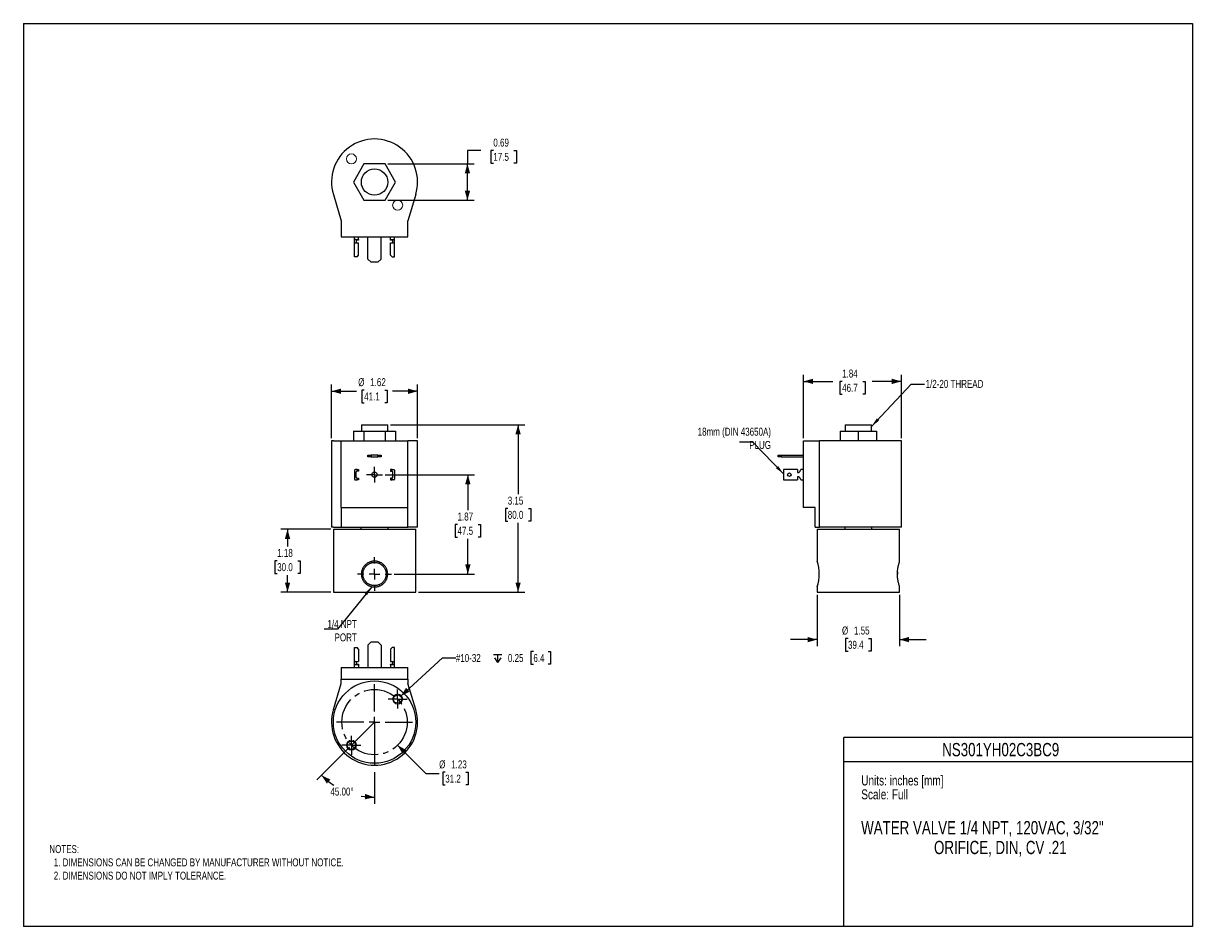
# Model space of a CAD drawing. Header units: inches. Extents: x 0 to 22, y 0 to 17.
import ezdxf
from ezdxf.enums import TextEntityAlignment as Align

# ---------------------------------------------------------------- set-up
doc = ezdxf.new("R2010")
doc.units = ezdxf.units.IN
doc.header["$MEASUREMENT"] = 0
for name, pattern in [('SLD-Center', [0.75, 0.6, -0.05, 0.05, -0.05]), ('SLD-Dashed', [0.2, 0.1, 0.1]), ('SLD-Solid', [0])]:
    doc.linetypes.add(name, pattern=pattern)
doc.layers.add('CENTER', color=40, linetype='SLD-Center')
doc.layers.add('SLD-DEFPOINTS', color=7, linetype='Continuous')
doc.layers.add('DIMENSIONS', color=140, linetype='SLD-Solid', lineweight=25)
doc.layers.add('TEXT', color=140, linetype='SLD-Solid', lineweight=25)
doc.styles.add('SLDTEXTSTYLE0', font='TXT', dxfattribs={"width": 0.75})
doc.dimstyles.new('SLDDIMSTYLE0', dxfattribs={"dimtxt": 0.15, "dimasz": 0.18, "dimexe": 0, "dimexo": 0.0625, "dimgap": 0.0375, "dimtad": 0, "dimtih": 1, "dimtoh": 1, "dimrnd": 1e-09, "dimzin": 12, "dimdsep": 46, "dimtxsty": 'SLDTEXTSTYLE0', "dimsah": 1, "dimcen": 0.09, "dimadec": 0, "dimazin": 3, "dimtfac": 1, "dimtofl": 0, "dimtmove": 0, "dimatfit": 3, "dimfxl": 0, "dimfrac": 2, "dimtolj": 1, "dimtzin": 12, "dimarcsym": 0})
doc.dimstyles.new('SLDDIMSTYLE1', dxfattribs={"dimtxt": 0.18, "dimasz": 0.18, "dimexe": 0, "dimexo": 0.0625, "dimgap": 0, "dimtad": 0, "dimtih": 1, "dimtoh": 1, "dimdec": 0, "dimrnd": 1e-09, "dimzin": 0, "dimdsep": 46, "dimtxsty": 'Standard', "dimsah": 1, "dimcen": 0.09, "dimadec": 0, "dimazin": 0, "dimtfac": 0.18, "dimtdec": 0, "dimtofl": 0, "dimtmove": 0, "dimatfit": 3, "dimfxl": 0, "dimfrac": 2, "dimtolj": 1, "dimtzin": 0, "dimarcsym": 0})
doc.dimstyles.new('SLDDIMSTYLE2', dxfattribs={"dimtxt": 0.15, "dimasz": 0.18, "dimexe": 0, "dimexo": 0.0625, "dimgap": 0.0375, "dimtad": 0, "dimtih": 1, "dimtoh": 1, "dimrnd": 1e-09, "dimzin": 12, "dimdsep": 46, "dimtxsty": 'SLDTEXTSTYLE0', "dimsah": 1, "dimcen": 0.09, "dimadec": 0, "dimazin": 3, "dimtfac": 1, "dimtmove": 0, "dimatfit": 0, "dimfxl": 0, "dimfrac": 2, "dimtolj": 1, "dimtzin": 12, "dimarcsym": 0})
doc.dimstyles.new('SLDDIMSTYLE3', dxfattribs={"dimtxt": 0.15, "dimasz": 0.18, "dimexe": 0, "dimexo": 0.0625, "dimgap": 0.0375, "dimtad": 0, "dimtih": 1, "dimtoh": 1, "dimrnd": 1e-09, "dimdsep": 46, "dimtxsty": 'SLDTEXTSTYLE0', "dimsah": 1, "dimcen": 0.09, "dimadec": 0, "dimazin": 2, "dimtfac": 1, "dimtofl": 0, "dimtmove": 0, "dimatfit": 3, "dimfxl": 0, "dimfrac": 2, "dimtolj": 1, "dimtzin": 12, "dimarcsym": 0})
doc.dimstyles.new('SLDDIMSTYLE4', dxfattribs={"dimtxt": 0.15, "dimasz": 0.18, "dimexe": 0, "dimexo": 0.0625, "dimgap": 0.0375, "dimtad": 0, "dimtih": 1, "dimtoh": 1, "dimdec": 4, "dimzin": 4, "dimdsep": 46, "dimtxsty": 'SLDTEXTSTYLE0', "dimsah": 1, "dimcen": 0.09, "dimazin": 1, "dimtfac": 1, "dimtofl": 0, "dimtmove": 0, "dimatfit": 3, "dimfxl": 0, "dimfrac": 2, "dimtolj": 1, "dimtzin": 12, "dimarcsym": 0})
doc.dimstyles.new('SLDDIMSTYLE5', dxfattribs={"dimtxt": 0.15, "dimasz": 0.18, "dimexe": 0, "dimexo": 0.0625, "dimgap": 0.0375, "dimtad": 0, "dimtih": 1, "dimtoh": 1, "dimrnd": 1e-09, "dimzin": 12, "dimdsep": 46, "dimtxsty": 'SLDTEXTSTYLE0', "dimsah": 1, "dimcen": 0, "dimadec": 0, "dimazin": 3, "dimtfac": 1, "dimtofl": 0, "dimtmove": 0, "dimatfit": 3, "dimfxl": 0, "dimfrac": 2, "dimtolj": 1, "dimtzin": 12, "dimarcsym": 0})
doc.dimstyles.new('SLDDIMSTYLE6', dxfattribs={"dimtxt": 0.15, "dimasz": 0.18, "dimexe": 0, "dimexo": 0.0625, "dimgap": 0.0375, "dimtad": 0, "dimtih": 1, "dimtoh": 1, "dimrnd": 1e-09, "dimzin": 12, "dimdsep": 46, "dimtxsty": 'SLDTEXTSTYLE0', "dimsah": 1, "dimcen": 0, "dimadec": 0, "dimazin": 3, "dimtfac": 1, "dimtofl": 0, "dimtmove": 0, "dimatfit": 3, "dimfxl": 0, "dimfrac": 2, "dimtolj": 1, "dimtzin": 12, "dimarcsym": 0})

# ---------------------------------------------------------------- blocks, each defined once
blk = doc.blocks.new('SW_NOTE_0')
at = {"layer": 'TEXT', "color": 0, "insert": (0, 0.242), "char_height": 0.1875, "attachment_point": 1, "style": 'SLDTEXTSTYLE0'}
blk.add_mtext('Scale: Full', dxfattribs=at)
blk = doc.blocks.new('SW_NOTE_0_1')
at = {"layer": 'TEXT', "color": 0, "insert": (0, 0.242), "char_height": 0.1875, "attachment_point": 1, "style": 'SLDTEXTSTYLE0'}
blk.add_mtext('Units: inches [mm]', dxfattribs=at)
blk = doc.blocks.new('Block1')
at = {"color": 140, "linetype": 'SLD-Solid', "lineweight": 18}
blk.add_line((22, 0), (22, 3.56), dxfattribs=at)
at = {"layer": 'TEXT'}
for p, q in [((22, 3.56), (15.44, 3.56)), ((15.44, 0), (15.44, 3.56)), ((15.44, 3.11), (22, 3.11)), ((22, 0), (15.44, 0))]:
    blk.add_line(p, q, dxfattribs=at)
for name, p in [('SW_NOTE_0_1', (15.766, 2.603)), ('SW_NOTE_0', (15.766, 2.341))]:
    blk.add_blockref(name, p, dxfattribs=at)
at = {"layer": 'TEXT', "color": 140, "style": 'SLDTEXTSTYLE0', "width": 0.75}
for tag, p in [('AUTOATTR1', (18.69, 3.451)), ('AUTOATTR0_0', (18.725, 1.981)), ('AUTOATTR0_1', (18.744, 1.609))]:
    blk.add_attdef(tag, text='', height=0.25, dxfattribs=at).set_placement(p, align=Align.TOP_CENTER)
blk = doc.blocks.new('_D')
at = {"layer": 'DIMENSIONS'}
for p, q in [((5.797, 9.191), (5.797, 10.201)), ((7.417, 9.191), (7.417, 10.201)), ((5.797, 10.076), (6.27, 10.076)), ((6.413, 10.098), (6.368, 10.098)), ((6.368, 10.098), (6.368, 9.86)), ((6.801, 10.098), (6.847, 10.098)), ((6.847, 10.098), (6.847, 9.86)), ((7.417, 10.076), (6.945, 10.076)), ((6.368, 9.86), (6.413, 9.86)), ((6.847, 9.86), (6.801, 9.86))]:
    blk.add_line(p, q, dxfattribs=at)
for points in [[(5.797, 10.076), (5.977, 10.026), (5.977, 10.126)], [(7.417, 10.076), (7.237, 10.126), (7.237, 10.026)]]:
    blk.add_solid(points, dxfattribs=at)
at = {"layer": 'DIMENSIONS', "char_height": 0.15, "attachment_point": 1, "style": 'SLDTEXTSTYLE0'}
for s, insert in [('%%c', (6.3, 10.322)), ('1.62', (6.526, 10.322)), ('41.1', (6.413, 10.053))]:
    blk.add_mtext(s, dxfattribs=dict(at, insert=insert))
blk = doc.blocks.new('_D_1')
at = {"layer": 'DIMENSIONS'}
for p, q in [((6.807, 8.506), (8.488, 8.506)), ((8.363, 8.506), (8.363, 7.841)), ((8.169, 7.57), (8.124, 7.57)), ((8.124, 7.57), (8.124, 7.331)), ((8.557, 7.57), (8.603, 7.57)), ((8.603, 7.57), (8.603, 7.331)), ((8.124, 7.331), (8.169, 7.331)), ((8.363, 6.636), (8.363, 7.301)), ((8.603, 7.331), (8.557, 7.331)), ((6.976, 6.636), (8.488, 6.636))]:
    blk.add_line(p, q, dxfattribs=at)
for points in [[(8.363, 8.506), (8.313, 8.326), (8.413, 8.326)], [(8.363, 6.636), (8.413, 6.816), (8.313, 6.816)]]:
    blk.add_solid(points, dxfattribs=at)
at = {"layer": 'DIMENSIONS', "char_height": 0.15, "attachment_point": 1, "style": 'SLDTEXTSTYLE0'}
for s, insert in [('1.87', (8.169, 7.793)), ('47.5', (8.169, 7.525))]:
    blk.add_mtext(s, dxfattribs=dict(at, insert=insert))
blk = doc.blocks.new('_D_2')
at = {"layer": 'DIMENSIONS'}
for p, q in [((6.905, 9.446), (9.433, 9.446)), ((9.308, 9.446), (9.308, 8.141)), ((9.114, 7.87), (9.069, 7.87)), ((9.069, 7.87), (9.069, 7.631)), ((9.502, 7.87), (9.548, 7.87)), ((9.548, 7.87), (9.548, 7.631)), ((9.069, 7.631), (9.114, 7.631)), ((9.308, 6.296), (9.308, 7.601)), ((9.548, 7.631), (9.502, 7.631)), ((7.432, 6.296), (9.433, 6.296))]:
    blk.add_line(p, q, dxfattribs=at)
for points in [[(9.308, 9.446), (9.258, 9.266), (9.358, 9.266)], [(9.308, 6.296), (9.358, 6.476), (9.258, 6.476)]]:
    blk.add_solid(points, dxfattribs=at)
at = {"layer": 'DIMENSIONS', "char_height": 0.15, "attachment_point": 1, "style": 'SLDTEXTSTYLE0'}
for s, insert in [('3.15', (9.114, 8.093)), ('80.0', (9.114, 7.825))]:
    blk.add_mtext(s, dxfattribs=dict(at, insert=insert))
blk = doc.blocks.new('_D_3')
at = {"layer": 'DIMENSIONS'}
for p, q in [((5.782, 7.478), (4.845, 7.478)), ((4.97, 7.478), (4.97, 7.157)), ((4.776, 6.886), (4.73, 6.886)), ((4.73, 6.886), (4.73, 6.647)), ((5.164, 6.886), (5.209, 6.886)), ((5.209, 6.886), (5.209, 6.647)), ((4.73, 6.647), (4.776, 6.647)), ((4.97, 6.296), (4.97, 6.617)), ((5.209, 6.647), (5.164, 6.647)), ((5.782, 6.296), (4.845, 6.296))]:
    blk.add_line(p, q, dxfattribs=at)
for points in [[(4.97, 7.478), (4.92, 7.298), (5.02, 7.298)], [(4.97, 6.296), (5.02, 6.476), (4.92, 6.476)]]:
    blk.add_solid(points, dxfattribs=at)
at = {"layer": 'DIMENSIONS', "char_height": 0.15, "attachment_point": 1, "style": 'SLDTEXTSTYLE0'}
for s, insert in [('1.18', (4.776, 7.109)), ('30.0', (4.776, 6.841))]:
    blk.add_mtext(s, dxfattribs=dict(at, insert=insert))
blk = doc.blocks.new('SW_CENTERMARKSYMBOL_0')
at = {"layer": 'CENTER', "color": 0}
for p, q in [((-0.1, 0), (-0.15, 0)), ((0, 0), (-0.1, 0)), ((0, 0.1), (0, 0.15)), ((0, 0), (0, 0.1)), ((0, 0), (0, -0.1)), ((0, 0), (0.1, 0)), ((0.1, 0), (0.15, 0)), ((0, -0.1), (0, -0.15))]:
    blk.add_line(p, q, dxfattribs=at)
blk = doc.blocks.new('SW_CENTERMARKSYMBOL_1')
at = {"layer": 'CENTER', "color": 0}
for p, q in [((0, 0.2), (0, 0.31875)), ((-0.2, 0), (-0.31875, 0)), ((0, 0), (-0.1, 0)), ((0, 0), (0, 0.1)), ((0, 0), (0, -0.1)), ((0, 0), (0.1, 0)), ((0.2, 0), (0.31875, 0)), ((0, -0.2), (0, -0.31875))]:
    blk.add_line(p, q, dxfattribs=at)
blk = doc.blocks.new('_D_4')
at = {"layer": 'DIMENSIONS'}
for p, q in [((14.68, 9.191), (14.68, 10.387)), ((16.52, 9.191), (16.52, 10.387)), ((14.68, 10.262), (15.229, 10.262)), ((15.406, 10.261), (15.36, 10.261)), ((15.36, 10.261), (15.36, 10.023)), ((15.794, 10.261), (15.84, 10.261)), ((15.84, 10.261), (15.84, 10.023)), ((16.52, 10.262), (15.971, 10.262)), ((15.36, 10.023), (15.406, 10.023)), ((15.84, 10.023), (15.794, 10.023))]:
    blk.add_line(p, q, dxfattribs=at)
for points in [[(14.68, 10.262), (14.86, 10.212), (14.86, 10.312)], [(16.52, 10.262), (16.34, 10.312), (16.34, 10.212)]]:
    blk.add_solid(points, dxfattribs=at)
at = {"layer": 'DIMENSIONS', "char_height": 0.15, "attachment_point": 1, "style": 'SLDTEXTSTYLE0'}
for s, insert in [('1.84', (15.406, 10.485)), ('46.7', (15.406, 10.216))]:
    blk.add_mtext(s, dxfattribs=dict(at, insert=insert))
blk = doc.blocks.new('_D_5')
at = {"layer": 'DIMENSIONS'}
for p, q in [((14.935, 6.246), (14.935, 5.277)), ((16.485, 6.246), (16.485, 5.277)), ((14.935, 5.402), (14.435, 5.402)), ((15.516, 5.424), (15.47, 5.424)), ((15.47, 5.424), (15.47, 5.186)), ((15.904, 5.424), (15.95, 5.424)), ((15.95, 5.424), (15.95, 5.186)), ((16.485, 5.402), (16.985, 5.402)), ((15.47, 5.186), (15.516, 5.186)), ((15.95, 5.186), (15.904, 5.186))]:
    blk.add_line(p, q, dxfattribs=at)
for points in [[(14.935, 5.402), (14.755, 5.452), (14.755, 5.352)], [(16.485, 5.402), (16.665, 5.352), (16.665, 5.452)]]:
    blk.add_solid(points, dxfattribs=at)
at = {"layer": 'DIMENSIONS', "char_height": 0.15, "attachment_point": 1, "style": 'SLDTEXTSTYLE0'}
for s, insert in [('%%c', (15.403, 5.648)), ('1.55', (15.629, 5.648)), ('39.4', (15.516, 5.379))]:
    blk.add_mtext(s, dxfattribs=dict(at, insert=insert))
blk = doc.blocks.new('_D_6')
at = {"layer": 'DIMENSIONS'}
for p, q in [((8.605, 14.609), (8.355, 14.609)), ((8.355, 14.609), (8.355, 14.358)), ((8.843, 14.607), (8.797, 14.607)), ((8.797, 14.607), (8.797, 14.369)), ((9.231, 14.607), (9.276, 14.607)), ((9.276, 14.607), (9.276, 14.369)), ((6.856, 14.358), (8.48, 14.358)), ((8.355, 13.67), (8.355, 14.358)), ((8.797, 14.369), (8.843, 14.369)), ((9.276, 14.369), (9.231, 14.369)), ((6.856, 13.67), (8.48, 13.67))]:
    blk.add_line(p, q, dxfattribs=at)
for points in [[(8.355, 14.358), (8.305, 14.178), (8.405, 14.178)], [(8.355, 13.67), (8.405, 13.85), (8.305, 13.85)]]:
    blk.add_solid(points, dxfattribs=at)
at = {"layer": 'DIMENSIONS', "char_height": 0.15, "attachment_point": 1, "style": 'SLDTEXTSTYLE0'}
for s, insert in [('0.69', (8.843, 14.831)), ('17.5', (8.843, 14.563))]:
    blk.add_mtext(s, dxfattribs=dict(at, insert=insert))
blk = doc.blocks.new('_D_7')
at = {"layer": 'DIMENSIONS'}
for p, q in [((6.137, 3.378), (5.519, 2.761)), ((6.607, 2.909), (6.607, 2.31))]:
    blk.add_line(p, q, dxfattribs=at)
for start, end in [(225, 237.1046), (259.7467, 270)]:
    blk.add_arc((6.607, 3.849), 1.414, start, end, dxfattribs=at)
for points in [[(5.608, 2.849), (5.71, 2.693), (5.776, 2.768)], [(6.607, 2.435), (6.431, 2.496), (6.424, 2.396)]]:
    blk.add_solid(points, dxfattribs=at)
at = {"layer": 'DIMENSIONS', "insert": (5.777, 2.617), "char_height": 0.15, "attachment_point": 1, "style": 'SLDTEXTSTYLE0'}
blk.add_mtext('45.00°', dxfattribs=at)
blk = doc.blocks.new('_D_8')
at = {"layer": 'DIMENSIONS'}
for p, q in [((7.042, 3.414), (7.573, 2.882)), ((7.573, 2.882), (7.823, 2.882)), ((7.937, 2.905), (7.891, 2.905)), ((7.891, 2.905), (7.891, 2.666)), ((8.325, 2.905), (8.37, 2.905)), ((8.37, 2.905), (8.37, 2.666)), ((7.891, 2.666), (7.937, 2.666)), ((8.37, 2.666), (8.325, 2.666))]:
    blk.add_line(p, q, dxfattribs=at)
blk.add_solid([(7.042, 3.414), (7.134, 3.251), (7.205, 3.322)], dxfattribs=at)
at = {"layer": 'DIMENSIONS', "char_height": 0.15, "attachment_point": 1, "style": 'SLDTEXTSTYLE0'}
for s, insert in [('%%c', (7.823, 3.128)), ('1.23', (8.05, 3.128)), ('31.2', (7.937, 2.86))]:
    blk.add_mtext(s, dxfattribs=dict(at, insert=insert))
blk = doc.blocks.new('SW_SYMBOL_HOLE_DEPTH')
at = {"layer": 'DIMENSIONS', "color": 0}
for p, q in [((0, 34.4), (31.5, 34.4)), ((3.9, 21.9), (15.7, 3)), ((15.7, 34.4), (15.7, 3)), ((27.6, 21.9), (15.7, 3))]:
    blk.add_line(p, q, dxfattribs=at)
blk = doc.blocks.new('_D_9')
at = {"layer": 'DIMENSIONS'}
for p, q in [((9.596, 5.175), (9.55, 5.175)), ((9.55, 5.175), (9.55, 4.937)), ((9.873, 5.175), (9.918, 5.175)), ((9.918, 5.175), (9.918, 4.937)), ((7.101, 4.337), (7.887, 5.056)), ((7.887, 5.056), (8.137, 5.056)), ((9.55, 4.937), (9.596, 4.937)), ((9.918, 4.937), (9.873, 4.937))]:
    blk.add_line(p, q, dxfattribs=at)
blk.add_solid([(7.101, 4.337), (7.267, 4.422), (7.2, 4.495)], dxfattribs=at)
at = {"layer": 'DIMENSIONS', "xscale": 0.004866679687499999, "yscale": 0.004866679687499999, "zscale": 0.004866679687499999}
blk.add_blockref('SW_SYMBOL_HOLE_DEPTH', (8.847, 4.955), dxfattribs=at)
at = {"layer": 'DIMENSIONS', "char_height": 0.15, "attachment_point": 1, "style": 'SLDTEXTSTYLE0'}
for s, insert in [('#10-32', (8.137, 5.13)), ('0.25', (9.117, 5.13)), ('6.4', (9.596, 5.13))]:
    blk.add_mtext(s, dxfattribs=dict(at, insert=insert))
blk = doc.blocks.new('SW_CENTERMARKSYMBOL_2')
at = {"layer": 'CENTER', "color": 0}
for p, q in [((-0.1, 0), (-0.1795, 0)), ((0, 0), (-0.1, 0)), ((0, 0.1), (0, 0.1795)), ((0, 0), (0, 0.1)), ((0, 0), (0, -0.1)), ((0, 0), (0.1, 0)), ((0.1, 0), (0.1795, 0)), ((0, -0.1), (0, -0.1795))]:
    blk.add_line(p, q, dxfattribs=at)
blk = doc.blocks.new('SW_CENTERMARKSYMBOL_3')
at = {"layer": 'CENTER', "color": 0}
for p, q in [((-0.1, 0), (-0.1795, 0)), ((0, 0), (-0.1, 0)), ((0, 0.1), (0, 0.1795)), ((0, 0), (0, 0.1)), ((0, 0), (0, -0.1)), ((0, 0), (0.1, 0)), ((0.1, 0), (0.1795, 0)), ((0, -0.1), (0, -0.1795))]:
    blk.add_line(p, q, dxfattribs=at)
blk = doc.blocks.new('SW_CENTERMARKSYMBOL_4')
at = {"layer": 'CENTER', "color": 0}
for p, q in [((0, 0.2), (0, 0.715)), ((-0.2, 0), (-0.715, 0)), ((0, 0), (-0.1, 0)), ((0, 0), (0, 0.1)), ((0, 0), (0, -0.1)), ((0, 0), (0.1, 0)), ((0.2, 0), (0.715, 0)), ((0, -0.2), (0, -0.715))]:
    blk.add_line(p, q, dxfattribs=at)

msp = doc.modelspace()

# ---------------------------------------------------------------- linework, layer by layer
at = {"color": 7, "linetype": 'SLD-Solid'}
for p, q in [((0, 17), (0, 0)), ((0, 17), (22, 17)), ((22, 17), (22, 0)), ((22, 0), (0, 0))]:
    msp.add_line(p, q, dxfattribs=at)
for p, q in [((6.40882, 14.35766), (6.21036, 14.01391)), ((6.80575, 14.35766), (6.40882, 14.35766)), ((7.00422, 14.01391), (6.80575, 14.35766)), ((6.21036, 14.01391), (6.40882, 13.67016)), ((6.80575, 13.67016), (7.00422, 14.01391)), ((5.83217, 13.77877), (5.98229, 13.28391)), ((6.40882, 13.67016), (6.80575, 13.67016)), ((7.38241, 13.77877), (7.23229, 13.28391)), ((5.98229, 13.28391), (5.98229, 12.98391)), ((7.23229, 12.98391), (7.23229, 13.28391)), ((5.98229, 12.98391), (7.23229, 12.98391)), ((6.23229, 12.92801), (6.23229, 12.98391)), ((6.30729, 12.92991), (6.30729, 12.98391)), ((6.48229, 12.56391), (6.48229, 12.98391)), ((6.73229, 12.56391), (6.73229, 12.98391)), ((6.90729, 12.92991), (6.90729, 12.98391)), ((6.98229, 12.92801), (6.98229, 12.98391)), ((6.23229, 12.86991), (6.23229, 12.92801)), ((6.23229, 12.60891), (6.23229, 12.86991)), ((6.23229, 12.86991), (6.24729, 12.86991)), ((6.24729, 12.92991), (6.30729, 12.92991)), ((6.24729, 12.86991), (6.30729, 12.86991)), ((6.26429, 12.90721), (6.26429, 12.86991)), ((6.30729, 12.92067), (6.27929, 12.92067)), ((6.30729, 12.92991), (6.30729, 12.92067)), ((6.30729, 12.63891), (6.30729, 12.86991)), ((6.90729, 12.92067), (6.90729, 12.92991)), ((6.90729, 12.92991), (6.96729, 12.92991)), ((6.93529, 12.92067), (6.90729, 12.92067)), ((6.90729, 12.86991), (6.96729, 12.86991)), ((6.90729, 12.63891), (6.90729, 12.86991)), ((6.95029, 12.86991), (6.95029, 12.90721)), ((6.96729, 12.86991), (6.98229, 12.86991)), ((6.98229, 12.86991), (6.98229, 12.92801)), ((6.98229, 12.60891), (6.98229, 12.86991)), ((6.24729, 12.60891), (6.23229, 12.60891)), ((6.27729, 12.60891), (6.24729, 12.60891)), ((6.27729, 12.60891), (6.30729, 12.63891)), ((6.48229, 12.56391), (6.54229, 12.50391)), ((6.67229, 12.50391), (6.73229, 12.56391)), ((6.93729, 12.60891), (6.90729, 12.63891)), ((6.93729, 12.60891), (6.96729, 12.60891)), ((6.96729, 12.60891), (6.98229, 12.60891)), ((6.67229, 12.50391), (6.54229, 12.50391)), ((6.21036, 9.32676), (6.21036, 9.14076)), ((6.21036, 9.32676), (6.40882, 9.32676)), ((6.35929, 9.44576), (6.35929, 9.32676)), ((6.35929, 9.44576), (6.85529, 9.44576)), ((6.40882, 9.32676), (6.40882, 9.14076)), ((6.40882, 9.32676), (6.80575, 9.32676)), ((6.80575, 9.32676), (6.80575, 9.14076)), ((6.80575, 9.32676), (7.00422, 9.32676)), ((6.85529, 9.32676), (6.85529, 9.44576)), ((7.00422, 9.32676), (7.00422, 9.14076)), ((15.3664, 9.32676), (15.3664, 9.14076)), ((15.3664, 9.32676), (15.71015, 9.32676)), ((15.46215, 9.44576), (15.46215, 9.32676)), ((15.46215, 9.44576), (15.95815, 9.44576)), ((15.71015, 9.32676), (15.71015, 9.14076)), ((15.71015, 9.32676), (16.0539, 9.32676)), ((15.95815, 9.32676), (15.95815, 9.44576)), ((16.0539, 9.32676), (16.0539, 9.14076)), ((5.79729, 9.14076), (5.79729, 7.52076)), ((5.83217, 9.14076), (5.79729, 9.14076)), ((5.83217, 9.14076), (5.98229, 9.14076)), ((5.98229, 7.89076), (5.98229, 9.14076)), ((5.98229, 9.14076), (7.23229, 9.14076)), ((7.23229, 7.89076), (7.23229, 9.14076)), ((7.38241, 9.14076), (7.23229, 9.14076)), ((7.41729, 9.14076), (7.38241, 9.14076)), ((7.41729, 7.52076), (7.41729, 9.14076)), ((14.68015, 7.89076), (14.68015, 9.14076)), ((14.68015, 9.14076), (14.98015, 9.14076)), ((14.98015, 7.52076), (14.98015, 9.14076)), ((15.47502, 9.14076), (14.98015, 9.14076)), ((16.52015, 9.14076), (15.47502, 9.14076)), ((16.52015, 7.52076), (16.52015, 9.14076)), ((6.48229, 8.83976), (6.48229, 8.87176)), ((6.48229, 8.87176), (6.54229, 8.87176)), ((6.54229, 8.83976), (6.48229, 8.83976)), ((6.54229, 8.87176), (6.54229, 8.83976)), ((6.67229, 8.87176), (6.54229, 8.87176)), ((6.54229, 8.83976), (6.67229, 8.83976)), ((6.67229, 8.83976), (6.67229, 8.87176)), ((6.67229, 8.87176), (6.73229, 8.87176)), ((6.73229, 8.83976), (6.67229, 8.83976)), ((6.73229, 8.87176), (6.73229, 8.83976)), ((14.20015, 8.83976), (14.20015, 8.87176)), ((14.20015, 8.87176), (14.26015, 8.87176)), ((14.26015, 8.83976), (14.20015, 8.83976)), ((14.26015, 8.87176), (14.26015, 8.83976)), ((14.26015, 8.87176), (14.68015, 8.87176)), ((14.26015, 8.83976), (14.68015, 8.83976)), ((6.23229, 8.58926), (6.23229, 8.42226)), ((6.27729, 8.60426), (6.24729, 8.60426)), ((6.27729, 8.57213), (6.27729, 8.60426)), ((6.27729, 8.60426), (6.30729, 8.60426)), ((6.30729, 8.60426), (6.30729, 8.57226)), ((6.90729, 8.60426), (6.90729, 8.57226)), ((6.93729, 8.60426), (6.90729, 8.60426)), ((6.93729, 8.57213), (6.93729, 8.60426)), ((6.93729, 8.60426), (6.96729, 8.60426)), ((6.98229, 8.58926), (6.98229, 8.42226)), ((14.30515, 8.60426), (14.30515, 8.58926)), ((14.56615, 8.60426), (14.30515, 8.60426)), ((14.30515, 8.58926), (14.30515, 8.42226)), ((14.56615, 8.60426), (14.56615, 8.58926)), ((14.56615, 8.58926), (14.56615, 8.54426)), ((14.68015, 8.60426), (14.62615, 8.60426)), ((6.24729, 8.40726), (6.27729, 8.40726)), ((6.26429, 8.45426), (6.26429, 8.55726)), ((6.27729, 8.40726), (6.27729, 8.43939)), ((6.30729, 8.40726), (6.27729, 8.40726)), ((6.30729, 8.57226), (6.27929, 8.57226)), ((6.27929, 8.43926), (6.30729, 8.43926)), ((6.30729, 8.43926), (6.30729, 8.40726)), ((6.90729, 8.57226), (6.93529, 8.57226)), ((6.90729, 8.43926), (6.90729, 8.40726)), ((6.93529, 8.43926), (6.90729, 8.43926)), ((6.90729, 8.40726), (6.93729, 8.40726)), ((6.93729, 8.40726), (6.93729, 8.43939)), ((6.96729, 8.40726), (6.93729, 8.40726)), ((6.95029, 8.45426), (6.95029, 8.55726)), ((14.30515, 8.42226), (14.30515, 8.40726)), ((14.30515, 8.40726), (14.56615, 8.40726)), ((14.56615, 8.46726), (14.56615, 8.42226)), ((14.56615, 8.42226), (14.56615, 8.40726)), ((14.62615, 8.40726), (14.68015, 8.40726)), ((5.98229, 7.89076), (7.23229, 7.89076)), ((5.98229, 7.89076), (5.98229, 7.52076)), ((7.23229, 7.52076), (7.23229, 7.89076)), ((14.90015, 7.89076), (14.68015, 7.89076)), ((14.90015, 7.52076), (14.90015, 7.89076)), ((5.83217, 7.52076), (5.79729, 7.52076)), ((5.83217, 7.52076), (5.98229, 7.52076)), ((5.98229, 7.52076), (7.23229, 7.52076)), ((6.35129, 7.52076), (6.35129, 7.47776)), ((6.86329, 7.47776), (6.86329, 7.52076)), ((7.38241, 7.52076), (7.23229, 7.52076)), ((7.41729, 7.52076), (7.38241, 7.52076)), ((14.90015, 7.52076), (14.98015, 7.52076)), ((15.47502, 7.52076), (14.98015, 7.52076)), ((15.45415, 7.52076), (15.45415, 7.47776)), ((16.52015, 7.52076), (15.47502, 7.52076)), ((15.96615, 7.47776), (15.96615, 7.52076)), ((5.83229, 7.47776), (5.83229, 6.29576)), ((5.83229, 7.47776), (7.38229, 7.47776)), ((7.38229, 6.29576), (7.38229, 7.47776)), ((14.93515, 7.47776), (14.93515, 6.87867)), ((14.93515, 7.47776), (16.48515, 7.47776)), ((16.48515, 6.86988), (16.48515, 7.47776)), ((16.44793, 6.6781), (16.44652, 6.63573)), ((14.93515, 6.39285), (14.93515, 6.29576)), ((16.48515, 6.29576), (16.48515, 6.40165)), ((5.83229, 6.29576), (7.38229, 6.29576)), ((14.93515, 6.29576), (16.48515, 6.29576)), ((6.54229, 5.35868), (6.48229, 5.29868)), ((6.48229, 5.29868), (6.48229, 4.87868)), ((6.54229, 5.35868), (6.67229, 5.35868)), ((6.73229, 5.29868), (6.67229, 5.35868)), ((6.73229, 5.29868), (6.73229, 4.87868)), ((6.23229, 4.99268), (6.23229, 5.25368)), ((6.23229, 5.25368), (6.24729, 5.25368)), ((6.24729, 5.25368), (6.27729, 5.25368)), ((6.30729, 5.22368), (6.27729, 5.25368)), ((6.30729, 5.22368), (6.30729, 4.99268)), ((6.90729, 5.22368), (6.93729, 5.25368)), ((6.90729, 5.22368), (6.90729, 4.99268)), ((6.96729, 5.25368), (6.93729, 5.25368)), ((6.98229, 5.25368), (6.96729, 5.25368)), ((6.98229, 4.99268), (6.98229, 5.25368)), ((5.98229, 4.87868), (7.23229, 4.87868)), ((5.98229, 4.87868), (5.98229, 4.65868)), ((6.23229, 4.93458), (6.23229, 4.99268)), ((6.24729, 4.99268), (6.23229, 4.99268)), ((6.23229, 4.87868), (6.23229, 4.93458)), ((6.24729, 4.99268), (6.30729, 4.99268)), ((6.24729, 4.93268), (6.30729, 4.93268)), ((6.26429, 4.99268), (6.26429, 4.95538)), ((6.27929, 4.94192), (6.30729, 4.94192)), ((6.30729, 4.94192), (6.30729, 4.93268)), ((6.30729, 4.93268), (6.30729, 4.87868)), ((6.90729, 4.99268), (6.96729, 4.99268)), ((6.90729, 4.94192), (6.93529, 4.94192)), ((6.90729, 4.93268), (6.90729, 4.94192)), ((6.90729, 4.93268), (6.90729, 4.87868)), ((6.90729, 4.93268), (6.96729, 4.93268)), ((6.95029, 4.95538), (6.95029, 4.99268)), ((6.98229, 4.99268), (6.96729, 4.99268)), ((6.98229, 4.93458), (6.98229, 4.99268)), ((6.98229, 4.87868), (6.98229, 4.93458)), ((7.23229, 4.65868), (7.23229, 4.87868)), ((5.98229, 4.57868), (5.98229, 4.65868)), ((5.98229, 4.65868), (7.23229, 4.65868)), ((7.23229, 4.65868), (7.23229, 4.57868)), ((5.83217, 4.08382), (5.98229, 4.57868)), ((7.38241, 4.08382), (7.23229, 4.57868))]:
    msp.add_line(p, q)
at = {"color": 7, "linetype": 'SLD-Dashed', "lineweight": 18}
for centre in [(6.17242, 14.44878), (7.04216, 13.57904), (7.04216, 4.28355), (6.17242, 3.41381)]:
    msp.add_circle(centre, 0.095, dxfattribs=at)
for centre, radius in [((6.60729, 14.01391), 0.248), ((6.60729, 8.50576), 0.05), ((14.41315, 8.50576), 0.0335), ((6.60729, 3.84868), 0.775), ((7.04216, 4.28355), 0.0795), ((6.17242, 3.41381), 0.0795)]:
    msp.add_circle(centre, radius)
for centre, radius, start, end in [((6.60729, 14.01391), 0.81, 343.124504, 196.875496), ((6.24729, 8.58926), 0.015, 90, 180), ((6.96729, 8.58926), 0.015, 0, 90), ((14.56615, 8.60426), 0.06, 270, 345.522488), ((6.24729, 8.42226), 0.015, 180, 270), ((6.27929, 8.55726), 0.015, 97.662256, 180), ((6.27929, 8.45426), 0.015, 180, 262.337744), ((6.27929, 8.55726), 0.015, 90, 97.662256), ((6.27929, 8.45426), 0.015, 262.337744, 270), ((6.93529, 8.55726), 0.015, 82.337744, 90), ((6.93529, 8.45426), 0.015, 270, 277.662256), ((6.93529, 8.55726), 0.015, 0, 82.337744), ((6.93529, 8.45426), 0.015, 277.662256, 0), ((6.96729, 8.42226), 0.015, 270, 0), ((14.56615, 8.40726), 0.06, 14.477512, 90), ((14.21593, 6.63576), 0.75913, 341.337877, 18.661956), ((6.60729, 3.84868), 0.81, 163.124504, 16.875496)]:
    msp.add_arc(centre, radius, start, end)
for points, knots in [([(6.24729, 12.92991), (6.2433, 12.92991), (6.2394, 12.92995), (6.23387, 12.92954), (6.23229, 12.929), (6.23229, 12.92801)], [0, 0, 0, 0, 0.5, 0.5, 1, 1, 1, 1]), ([(6.27929, 12.92067), (6.27692, 12.92067), (6.2746, 12.92031), (6.27059, 12.91896), (6.26891, 12.91796), (6.26513, 12.91423), (6.26429, 12.91089), (6.26429, 12.90721)], [0, 0, 0, 0, 0.25, 0.25, 0.5, 0.5, 1, 1, 1, 1]), ([(6.95029, 12.90721), (6.95029, 12.91089), (6.94945, 12.91423), (6.94566, 12.91797), (6.94398, 12.91896), (6.93999, 12.92031), (6.93766, 12.92067), (6.93529, 12.92067)], [0, 0, 0, 0, 0.5, 0.5, 0.75, 0.75, 1, 1, 1, 1]), ([(6.98229, 12.92801), (6.98229, 12.929), (6.98071, 12.92954), (6.97518, 12.92995), (6.97127, 12.92991), (6.96729, 12.92991)], [0, 0, 0, 0, 0.5, 0.5, 1, 1, 1, 1]), ([(14.62425, 8.58926), (14.62524, 8.59312), (14.62578, 8.59702), (14.6262, 8.60261), (14.62615, 8.60426), (14.62615, 8.60426)], [0, 0, 0, 0, 0.5, 0.5, 1, 1, 1, 1]), ([(14.62615, 8.40726), (14.62615, 8.40726), (14.6262, 8.40891), (14.62578, 8.41449), (14.62525, 8.4184), (14.62425, 8.42226)], [0, 0, 0, 0, 0.5, 0.5, 1, 1, 1, 1]), ([(6.60729, 6.39285), (6.59909, 6.39285), (6.58276, 6.39364), (6.55852, 6.39719), (6.53477, 6.40304), (6.51177, 6.41114), (6.48976, 6.42138), (6.46893, 6.43364), (6.44944, 6.44782), (6.4315, 6.46377), (6.41524, 6.48132), (6.40077, 6.50038), (6.38826, 6.52077), (6.37783, 6.54226), (6.36956, 6.56473), (6.36357, 6.58798), (6.35995, 6.61171), (6.35873, 6.63569), (6.35994, 6.65971), (6.36356, 6.68348), (6.36954, 6.70672), (6.37781, 6.72923), (6.38827, 6.75078), (6.40079, 6.77116), (6.41526, 6.79023), (6.43155, 6.80781), (6.4495, 6.82374), (6.46895, 6.83789), (6.48978, 6.85016), (6.51178, 6.86038), (6.53472, 6.86846), (6.55845, 6.87433), (6.58273, 6.87788), (6.60728, 6.87907), (6.63183, 6.87788), (6.6561, 6.87433), (6.67984, 6.86847), (6.70281, 6.86038), (6.72482, 6.85014), (6.74566, 6.83787), (6.76511, 6.82371), (6.78307, 6.80777), (6.79935, 6.79018), (6.8138, 6.77114), (6.82631, 6.75077), (6.83676, 6.72923), (6.84502, 6.70675), (6.851, 6.68356), (6.85463, 6.65981), (6.85584, 6.63579), (6.85463, 6.61179), (6.85101, 6.58803), (6.84502, 6.56477), (6.83675, 6.54226), (6.82629, 6.52071), (6.81376, 6.50031), (6.79928, 6.48125), (6.783, 6.46369), (6.76504, 6.44775), (6.74556, 6.43359), (6.72475, 6.42135), (6.70276, 6.41112), (6.67977, 6.40303), (6.65604, 6.39718), (6.63181, 6.39364), (6.61549, 6.39285), (6.60729, 6.39285)], [0, 0, 0, 0, 0.015826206, 0.031541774, 0.047308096, 0.063140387, 0.07882758, 0.094504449, 0.11026558, 0.12588566, 0.141439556, 0.157071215, 0.172646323, 0.188087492, 0.203549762, 0.219113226, 0.234528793, 0.249912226, 0.265431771, 0.280914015, 0.296333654, 0.3118581, 0.327442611, 0.342946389, 0.358518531, 0.37421522, 0.389818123, 0.405434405, 0.421204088, 0.43694066, 0.452606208, 0.468354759, 0.484226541, 0.49998559, 0.515764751, 0.53163911, 0.547366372, 0.563057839, 0.578857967, 0.594574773, 0.610190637, 0.625850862, 0.641529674, 0.657051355, 0.672555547, 0.688161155, 0.703635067, 0.719027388, 0.734504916, 0.750025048, 0.76541884, 0.780856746, 0.796426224, 0.811898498, 0.827387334, 0.843023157, 0.858602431, 0.874160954, 0.889843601, 0.905566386, 0.921198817, 0.936887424, 0.952729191, 0.968463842, 0.98416705, 1, 1, 1, 1]), ([(6.60729, 6.41701), (6.61451, 6.41701), (6.62892, 6.41773), (6.65027, 6.42092), (6.6712, 6.42618), (6.69147, 6.43347), (6.71086, 6.44269), (6.7292, 6.45371), (6.74351, 6.46434), (6.75431, 6.47367), (6.76204, 6.48103), (6.76938, 6.48874), (6.77866, 6.49948), (6.7893, 6.5138), (6.80035, 6.53217), (6.80957, 6.55157), (6.81686, 6.57184), (6.82214, 6.59278), (6.82533, 6.61417), (6.82639, 6.63578), (6.82532, 6.65742), (6.82212, 6.6788), (6.81686, 6.69968), (6.80958, 6.71993), (6.80037, 6.73932), (6.78934, 6.75766), (6.77874, 6.77193), (6.76945, 6.7827), (6.76207, 6.79046), (6.75432, 6.79785), (6.74356, 6.80713), (6.72928, 6.81775), (6.71092, 6.82881), (6.69151, 6.83803), (6.67126, 6.84531), (6.65033, 6.8506), (6.62892, 6.8538), (6.60728, 6.85487), (6.58563, 6.8538), (6.56422, 6.85059), (6.5433, 6.84531), (6.52308, 6.83803), (6.50368, 6.82882), (6.48532, 6.81777), (6.47103, 6.80715), (6.46029, 6.79788), (6.45257, 6.79052), (6.44518, 6.78277), (6.43587, 6.77198), (6.42525, 6.75768), (6.41421, 6.73933), (6.40499, 6.71992), (6.39771, 6.69965), (6.39244, 6.67875), (6.38925, 6.65739), (6.38854, 6.64293), (6.38854, 6.62851), (6.38926, 6.6141), (6.39245, 6.59273), (6.39772, 6.57181), (6.40501, 6.55157), (6.4142, 6.53222), (6.42523, 6.51386), (6.43586, 6.49955), (6.44516, 6.48878), (6.45249, 6.48108), (6.46019, 6.47374), (6.47098, 6.46441), (6.4853, 6.45376), (6.50367, 6.44271), (6.52307, 6.43349), (6.54334, 6.42619), (6.56428, 6.42092), (6.58566, 6.41773), (6.60006, 6.41701), (6.60729, 6.41701)], [0, 0, 0, 0, 0.01564506, 0.03117167, 0.046748, 0.06245664, 0.07804478, 0.09361132, 0.10930335, 0.11716949, 0.12499455, 0.13279666, 0.14059343, 0.15623711, 0.17196206, 0.18755891, 0.20315425, 0.21885858, 0.2344372, 0.24997467, 0.26563965, 0.28125822, 0.29678385, 0.31238089, 0.32809533, 0.34368791, 0.35927393, 0.36711139, 0.37499363, 0.38284683, 0.39066243, 0.40624794, 0.42189872, 0.43759767, 0.45315732, 0.46872647, 0.48442233, 0.50001422, 0.51558625, 0.53127956, 0.54686982, 0.56240379, 0.57803953, 0.59374288, 0.60932879, 0.61712301, 0.62494013, 0.63279813, 0.64067764, 0.6563143, 0.67190646, 0.68759964, 0.70324763, 0.71880084, 0.7343801, 0.74999999, 0.75008871, 0.76561571, 0.78117177, 0.79687003, 0.81245527, 0.82800413, 0.84366811, 0.8593645, 0.86716608, 0.87495883, 0.88276008, 0.89058756, 0.90631806, 0.92192896, 0.93751576, 0.95321506, 0.96882278, 0.98436161, 1, 1, 1, 1]), ([(16.44652, 6.63576), (16.44683, 6.6512), (16.44743, 6.68213), (16.45206, 6.72646), (16.45854, 6.76707), (16.46614, 6.80251), (16.4736, 6.83156), (16.48, 6.85354), (16.48394, 6.86613), (16.48564, 6.8714), (16.48515, 6.86988), (16.48515, 6.86988)], [0, 0, 0, 0, 0.123105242, 0.246699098, 0.370391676, 0.495378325, 0.620570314, 0.746646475, 0.873327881, 0.999840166, 1, 1, 1, 1]), ([(16.48515, 6.40165), (16.48515, 6.40165), (16.48563, 6.40013), (16.48393, 6.40541), (16.47999, 6.41803), (16.47358, 6.44006), (16.4661, 6.46916), (16.45851, 6.50462), (16.45204, 6.54523), (16.44743, 6.58949), (16.44682, 6.62038), (16.44652, 6.63576)], [0, 0, 0, 0, 0.00033686, 0.12684517, 0.25378346, 0.37992642, 0.50523735, 0.63022405, 0.75370645, 0.87733614, 1, 1, 1, 1]), ([(6.23229, 4.93458), (6.23229, 4.93359), (6.23386, 4.93305), (6.23939, 4.93264), (6.2433, 4.93268), (6.24729, 4.93268)], [0, 0, 0, 0, 0.5, 0.5, 1, 1, 1, 1]), ([(6.26429, 4.95538), (6.26429, 4.9517), (6.26512, 4.94836), (6.26892, 4.94462), (6.2706, 4.94363), (6.27459, 4.94228), (6.27692, 4.94192), (6.27929, 4.94192)], [0, 0, 0, 0, 0.5, 0.5, 0.75, 0.75, 1, 1, 1, 1]), ([(6.93529, 4.94192), (6.93766, 4.94192), (6.93997, 4.94228), (6.94398, 4.94363), (6.94567, 4.94463), (6.94945, 4.94836), (6.95029, 4.9517), (6.95029, 4.95538)], [0, 0, 0, 0, 0.25, 0.25, 0.5, 0.5, 1, 1, 1, 1]), ([(6.96729, 4.93268), (6.97127, 4.93268), (6.97518, 4.93264), (6.98071, 4.93305), (6.98229, 4.93359), (6.98229, 4.93458)], [0, 0, 0, 0, 0.5, 0.5, 1, 1, 1, 1])]:
    msp.add_open_spline(points, degree=3, knots=knots)
at = {"layer": 'CENTER'}
for q in [(6.17242, 3.41381), (6.60729, 2.95868)]:
    msp.add_line((6.60729, 3.84868), q, dxfattribs=at)
at = {"layer": 'CENTER', "linetype": 'SLD-Center'}
msp.add_circle((6.60729, 3.84868), 0.615, dxfattribs=at)

# ---------------------------------------------------------------- block references
at = {"layer": 'CENTER'}
for name, p in [('SW_CENTERMARKSYMBOL_0', (6.60729, 8.50576)), ('SW_CENTERMARKSYMBOL_1', (6.60729, 6.63576)), ('SW_CENTERMARKSYMBOL_4', (6.60729, 3.84868)), ('SW_CENTERMARKSYMBOL_2', (7.04216, 4.28355)), ('SW_CENTERMARKSYMBOL_3', (6.17242, 3.41381))]:
    msp.add_blockref(name, p, dxfattribs=at)
at = {"layer": 'SLD-DEFPOINTS'}
ref = msp.add_blockref('Block1', (0, 0), dxfattribs=at)
ref.add_attrib('AUTOATTR0_0', 'WATER VALVE 1/4 NPT, 120VAC, 3/32" ', dxfattribs={"layer": 'TEXT', "height": 0.25, "style": 'SLDTEXTSTYLE0', "width": 0.75}).set_placement((15.76386, 1.6621), align=Align.BOTTOM_LEFT)
ref.add_attrib('AUTOATTR0_1', 'ORIFICE, DIN, CV .21', dxfattribs={"layer": 'TEXT', "height": 0.25, "style": 'SLDTEXTSTYLE0', "width": 0.75}).set_placement((17.13469, 1.28939), align=Align.BOTTOM_LEFT)
ref.add_attrib('AUTOATTR1', 'NS301YH02C3BC9', dxfattribs={"layer": 'TEXT', "height": 0.25, "style": 'SLDTEXTSTYLE0', "width": 0.75}).set_placement((17.28805, 3.13154), align=Align.BOTTOM_LEFT)

# ---------------------------------------------------------------- texts
at = {"layer": 'TEXT', "char_height": 0.15, "style": 'SLDTEXTSTYLE0'}
for s, insert, attachment_point in [('1/2-20 THREAD', (16.9762, 10.29001), 1), ('18mm (DIN 43650A)^JPLUG', (14.06703, 9.39016), 3), ('1/4 NPT^JPORT', (6.27349, 5.76866), 3), ('NOTES:^J  1. DIMENSIONS CAN BE CHANGED BY MANUFACTURER WITHOUT NOTICE.^J  2. DIMENSIONS DO NOT IMPLY TOLERANCE.', (0.48832, 1.53444), 1)]:
    msp.add_mtext(s, dxfattribs=dict(at, insert=insert, attachment_point=attachment_point))

# ---------------------------------------------------------------- dimensions: what is measured, and where the dimension line sits
at = {"layer": 'DIMENSIONS'}
for base, p1, p2, dimstyle, picture, middle in [((8.3548, 14.35766), (6.80575, 13.67016), (6.80575, 14.35766), 'SLDDIMSTYLE3', '_D_6', (8.3548, 14.60854)), ((9.30831, 9.44576), (7.38229, 6.29576), (6.85529, 9.44576), 'SLDDIMSTYLE0', '_D_2', (9.30831, 7.87076)), ((8.36343, 8.50576), (6.92604, 6.63576), (6.75729, 8.50576), 'SLDDIMSTYLE0', '_D_1', (8.36343, 7.57076)), ((4.96965, 6.29576), (5.83229, 7.47776), (5.83229, 6.29576), 'SLDDIMSTYLE0', '_D_3', (4.96965, 6.88676))]:
    dim = msp.add_linear_dim(base=base, p1=p1, p2=p2, angle=90, dimstyle=dimstyle, dxfattribs=at)
    dim.commit()
    dim.dimension.update_dxf_attribs({"geometry": picture, "text_midpoint": middle, "dimtype": 160})
dim = msp.add_linear_dim(base=(16.52015, 10.2619), p1=(14.68015, 9.14076), p2=(16.52015, 9.14076), dimstyle='SLDDIMSTYLE0', dxfattribs=at)
dim.commit()
dim.dimension.update_dxf_attribs({"geometry": '_D_4', "text_midpoint": (15.60015, 10.2619), "dimtype": 160})
for base, p1, p2, dimstyle, picture, middle in [((7.41729, 10.07568), (5.79729, 9.14076), (7.41729, 9.14076), 'SLDDIMSTYLE0', '_D', (6.60729, 10.07568)), ((16.48515, 5.4018), (14.93515, 6.29576), (16.48515, 6.29576), 'SLDDIMSTYLE2', '_D_5', (15.71015, 5.4018))]:
    dim = msp.add_linear_dim(base=base, p1=p1, p2=p2, text='%%c<>', dimstyle=dimstyle, dxfattribs=at)
    dim.commit()
    dim.dimension.update_dxf_attribs({"geometry": picture, "text_midpoint": middle, "dimtype": 160})
dim = msp.add_diameter_dim_2p(p1=(6.98346, 4.22993), p2=(7.10086, 4.33717), text='#10-32 {\\fGDT;x} <>\\P', dimstyle='SLDDIMSTYLE6', override={"dimpost": '<>'}, dxfattribs=at)
dim.commit()
dim.dimension.update_dxf_attribs({"geometry": '_D_9', "text_midpoint": (9.05079, 5.05566), "dimtype": 163})
dim = msp.add_diameter_dim_2p(p1=(6.17242, 4.28355), p2=(7.04216, 3.41381), dimstyle='SLDDIMSTYLE5', dxfattribs=at)
dim.commit()
dim.dimension.update_dxf_attribs({"geometry": '_D_8', "text_midpoint": (8.13057, 2.88247), "dimtype": 163})
dim = msp.add_angular_dim_2l(base=(5.71858, 2.74916), line1=((6.17242, 3.41381), (6.60729, 3.84868)), line2=((6.60729, 2.95868), (6.60729, 3.84868)), dimstyle='SLDDIMSTYLE4', dxfattribs=at)
dim.commit()
dim.dimension.update_dxf_attribs({"geometry": '_D_7', "text_midpoint": (6.06626, 2.54253), "dimtype": 162})

# ---------------------------------------------------------------- leaders
at = {"layer": 'TEXT'}
for points in [[(15.95815, 9.41365), (16.70229, 10.2112), (16.95229, 10.2112)], [(14.30515, 8.51919), (13.72283, 9.11968), (13.47283, 9.11968)], [(6.55696, 6.3979), (5.91001, 5.59584), (5.66001, 5.59584)]]:
    msp.add_leader(points, dimstyle='SLDDIMSTYLE1', dxfattribs=at)

doc.saveas('drawing.dxf')
